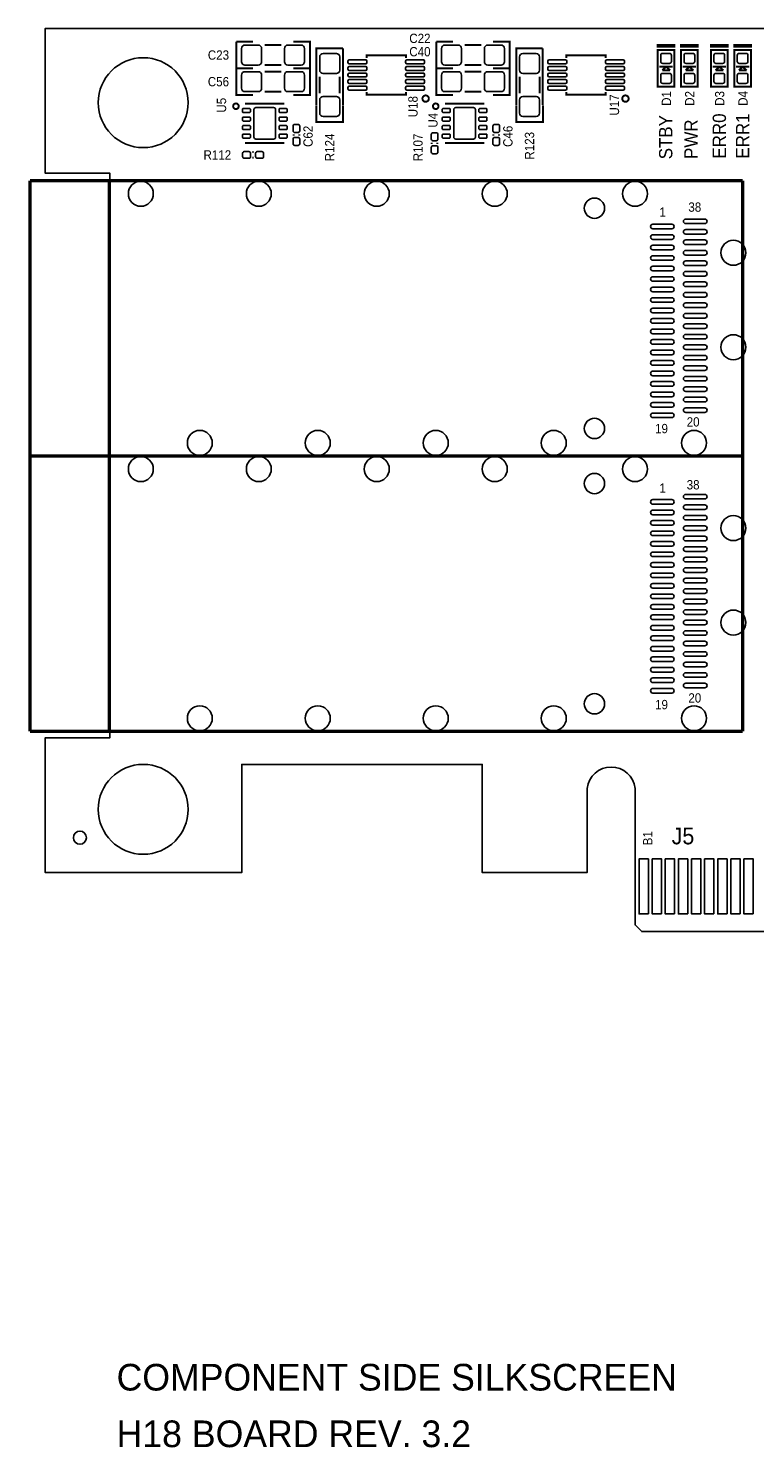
# Model space of a CAD drawing. Extents: x -0.34 to 5.98, y -1.92 to 2.35.
# Tile 1 of 5: x -0.34 to 1.84, y -1.92 to 2.35. Entities that reach past the tile are written whole.
import ezdxf
from ezdxf.enums import TextEntityAlignment as Align

# ---------------------------------------------------------------- set-up
doc = ezdxf.new("R2010")
doc.units = 0
for name, color, linetype in [('BOARD_NAME', 231, 'CONTINUOUS'), ('DESIGN_OUTLINE', 7, 'CONTINUOUS'), ('SILKSCREEN_TOP', 40, 'CONTINUOUS'), ('TOP', 103, 'CONTINUOUS')]:
    doc.layers.add(name, color=color, linetype=linetype)

msp = doc.modelspace()

# ---------------------------------------------------------------- linework, layer by layer
at = {"layer": 'DESIGN_OUTLINE'}
msp.add_lwpolyline([(1.898, -0.367), (1.497, -0.367), (1.477, -0.347), (1.477, 0.063, 0.891218), (1.333, 0.063), (1.333, -0.19), (1.018, -0.19), (1.018, 0.135), (0.296, 0.135), (0.296, -0.19), (-0.294, -0.19), (-0.294, 0.215), (-0.1, 0.215), (-0.1, 1.91), (-0.294, 1.91), (-0.294, 2.345), (5.895, 2.345)], format="xyb", dxfattribs=at)
at = {"layer": 'SILKSCREEN_TOP'}
for points, const_width in [([(0.33, 2.225), (0.28, 2.225), (0.28, 2.305)], 0.006), ([(0.28, 2.305), (0.33, 2.305)], 0.006), ([(0.45077, 2.30504), (0.50077, 2.30504), (0.50077, 2.22504), (0.45077, 2.22504)], 0.006), ([(0.93, 2.225), (0.88, 2.225), (0.88, 2.305)], 0.006), ([(0.88, 2.305), (0.93, 2.305)], 0.006), ([(1.05077, 2.30504), (1.10077, 2.30504), (1.10077, 2.22504), (1.05077, 2.22504)], 0.006), ([(0.365, 2.295), (0.415, 2.295)], 0.006), ([(0.52, 2.115), (0.52, 2.285), (0.6, 2.285)], 0.006), ([(0.6, 2.285), (0.6, 2.115)], 0.006), ([(0.67094, 2.25618), (0.67094, 2.26406), (0.78906, 2.26406), (0.78906, 2.25618)], 0.00591), ([(0.965, 2.295), (1.015, 2.295)], 0.006), ([(1.12, 2.115), (1.12, 2.285), (1.2, 2.285)], 0.006), ([(1.2, 2.285), (1.2, 2.115)], 0.006), ([(1.27094, 2.25618), (1.27094, 2.26406), (1.38906, 2.26406), (1.38906, 2.25618)], 0.00591), ([(1.545, 2.29), (1.545, 2.295), (1.595, 2.295), (1.595, 2.29), (1.545, 2.29)], 0.006), ([(1.545, 2.17), (1.545, 2.28), (1.595, 2.28), (1.595, 2.17), (1.545, 2.17)], 0.006), ([(1.615, 2.29), (1.615, 2.295), (1.665, 2.295), (1.665, 2.29), (1.615, 2.29)], 0.006), ([(1.615, 2.17), (1.615, 2.28), (1.665, 2.28), (1.665, 2.17), (1.615, 2.17)], 0.006), ([(1.705, 2.29), (1.705, 2.295), (1.755, 2.295), (1.755, 2.29), (1.705, 2.29)], 0.006), ([(1.705, 2.17), (1.705, 2.28), (1.755, 2.28), (1.755, 2.17), (1.705, 2.17)], 0.006), ([(1.775, 2.29), (1.775, 2.295), (1.825, 2.295), (1.825, 2.29), (1.775, 2.29)], 0.006), ([(1.775, 2.17), (1.775, 2.28), (1.825, 2.28), (1.825, 2.17), (1.775, 2.17)], 0.006), ([(0.33, 2.145), (0.28, 2.145), (0.28, 2.225)], 0.006), ([(0.28, 2.225), (0.33, 2.225)], 0.006), ([(0.365, 2.235), (0.415, 2.235)], 0.006), ([(0.365, 2.215), (0.415, 2.215)], 0.006), ([(0.45077, 2.22504), (0.50077, 2.22504), (0.50077, 2.14504), (0.45077, 2.14504)], 0.006), ([(0.93, 2.145), (0.88, 2.145), (0.88, 2.225)], 0.006), ([(0.88, 2.225), (0.93, 2.225)], 0.006), ([(0.965, 2.235), (1.015, 2.235)], 0.006), ([(0.965, 2.215), (1.015, 2.215)], 0.006), ([(1.05077, 2.22504), (1.10077, 2.22504), (1.10077, 2.14504), (1.05077, 2.14504)], 0.006), ([(1.59, 2.23), (1.55, 2.23)], 0.006), ([(1.57, 2.23), (1.559, 2.219)], 0.006), ([(1.559, 2.219), (1.571, 2.219)], 0.006), ([(1.57, 2.233), (1.57, 2.23)], 0.006), ([(1.582, 2.219), (1.57, 2.23)], 0.006), ([(1.57, 2.219), (1.57, 2.217)], 0.006), ([(1.571, 2.219), (1.582, 2.219)], 0.006), ([(1.66, 2.23), (1.62, 2.23)], 0.006), ([(1.64, 2.23), (1.629, 2.219)], 0.006), ([(1.629, 2.219), (1.641, 2.219)], 0.006), ([(1.64, 2.233), (1.64, 2.23)], 0.006), ([(1.652, 2.219), (1.64, 2.23)], 0.006), ([(1.64, 2.219), (1.64, 2.217)], 0.006), ([(1.641, 2.219), (1.652, 2.219)], 0.006), ([(1.75, 2.23), (1.71, 2.23)], 0.006), ([(1.73, 2.23), (1.719, 2.219)], 0.006), ([(1.719, 2.219), (1.731, 2.219)], 0.006), ([(1.73, 2.233), (1.73, 2.23)], 0.006), ([(1.742, 2.219), (1.73, 2.23)], 0.006), ([(1.73, 2.219), (1.73, 2.217)], 0.006), ([(1.731, 2.219), (1.742, 2.219)], 0.006), ([(1.82, 2.23), (1.78, 2.23)], 0.006), ([(1.8, 2.23), (1.789, 2.219)], 0.006), ([(1.789, 2.219), (1.801, 2.219)], 0.006), ([(1.8, 2.233), (1.8, 2.23)], 0.006), ([(1.812, 2.219), (1.8, 2.23)], 0.006), ([(1.8, 2.219), (1.8, 2.217)], 0.006), ([(1.801, 2.219), (1.812, 2.219)], 0.006), ([(0.53, 2.2), (0.53, 2.15)], 0.006), ([(0.59, 2.2), (0.59, 2.15)], 0.006), ([(1.13, 2.2), (1.13, 2.15)], 0.006), ([(1.19, 2.2), (1.19, 2.15)], 0.006), ([(0.365, 2.155), (0.415, 2.155)], 0.006), ([(0.67094, 2.15382), (0.67094, 2.14594), (0.78906, 2.14594), (0.78906, 2.15382)], 0.00591), ([(0.965, 2.155), (1.015, 2.155)], 0.006), ([(1.27094, 2.15382), (1.27094, 2.14594), (1.38906, 2.14594), (1.38906, 2.15382)], 0.00591), ([(0.42406, 2.11906), (0.30594, 2.11906)], 0.00591), ([(0.60004, 2.11423), (0.60004, 2.06423), (0.52004, 2.06423), (0.52004, 2.11423)], 0.006), ([(1.02406, 2.11906), (0.90594, 2.11906)], 0.00591), ([(1.20004, 2.11423), (1.20004, 2.06423), (1.12004, 2.06423), (1.12004, 2.11423)], 0.006), ([(0.42406, 2.00094), (0.30594, 2.00094)], 0.00591), ([(0.4515, 2.023), (0.4515, 2.027)], 0.006), ([(0.4685, 2.023), (0.4685, 2.027)], 0.006), ([(0.8665, 1.998), (0.8665, 2.002)], 0.006), ([(0.8835, 1.998), (0.8835, 2.002)], 0.006), ([(1.02406, 2.00094), (0.90594, 2.00094)], 0.00591), ([(1.0515, 2.023), (1.0515, 2.027)], 0.006), ([(1.0685, 2.023), (1.0685, 2.027)], 0.006), ([(0.332, 1.9735), (0.328, 1.9735)], 0.006), ([(0.332, 1.9565), (0.328, 1.9565)], 0.006), ([(-0.33988, 1.061), (-0.33988, 1.88778)], 0.01), ([(-0.33988, 1.88778), (1.79988, 1.88778)], 0.01), ([(-0.10169, 1.061), (-0.10169, 1.88778)], 0.01), ([(1.79988, 1.88778), (1.79988, 1.061)], 0.01), ([(-0.33988, 0.23423), (-0.33988, 1.06101)], 0.01), ([(-0.33988, 1.06101), (1.79988, 1.06101)], 0.01), ([(1.79988, 1.061), (-0.33988, 1.061)], 0.01), ([(-0.10169, 0.23423), (-0.10169, 1.06101)], 0.01), ([(1.79988, 1.06101), (1.79988, 0.23423)], 0.01), ([(1.79988, 0.23423), (-0.33988, 0.23423)], 0.01)]:
    msp.add_lwpolyline(points, dxfattribs=dict(at, const_width=const_width))
at = {"layer": 'SILKSCREEN_TOP', "const_width": 0.00591}
for points in [[(0.85767, 2.13413, 0.999979), (0.83855, 2.13414, 1.000021), (0.85767, 2.13413)], [(1.45767, 2.13413, 0.999979), (1.43855, 2.13414, 1.000021), (1.45767, 2.13413)], [(0.28675, 2.11118, 1.000188), (0.27002, 2.11118, 0.999812), (0.28675, 2.11118)], [(0.88675, 2.11118, 1.000188), (0.87002, 2.11118, 0.999812), (0.88675, 2.11118)]]:
    msp.add_lwpolyline(points, format="xyb", dxfattribs=at)
at = {"layer": 'TOP'}
for points in [[(0.3055, 2.235), (0.3455, 2.235, 0.414214), (0.3555, 2.245), (0.3555, 2.285, 0.414214), (0.3455, 2.295), (0.3055, 2.295, 0.414214), (0.2955, 2.285), (0.2955, 2.245, 0.414214)], [(0.4345, 2.235), (0.4745, 2.235, 0.414214), (0.4845, 2.245), (0.4845, 2.285, 0.414214), (0.4745, 2.295), (0.4345, 2.295, 0.414214), (0.4245, 2.285), (0.4245, 2.245, 0.414214)], [(0.53, 2.2595), (0.53, 2.2195, 0.414214), (0.54, 2.2095), (0.58, 2.2095, 0.414214), (0.59, 2.2195), (0.59, 2.2595, 0.414214), (0.58, 2.2695), (0.54, 2.2695, 0.414214)], [(0.9055, 2.235), (0.9455, 2.235, 0.414214), (0.9555, 2.245), (0.9555, 2.285, 0.414214), (0.9455, 2.295), (0.9055, 2.295, 0.414214), (0.8955, 2.285), (0.8955, 2.245, 0.414214)], [(1.0345, 2.235), (1.0745, 2.235, 0.414214), (1.0845, 2.245), (1.0845, 2.285, 0.414214), (1.0745, 2.295), (1.0345, 2.295, 0.414214), (1.0245, 2.285), (1.0245, 2.245, 0.414214)], [(1.13, 2.2595), (1.13, 2.2195, 0.414214), (1.14, 2.2095), (1.18, 2.2095, 0.414214), (1.19, 2.2195), (1.19, 2.2595, 0.414214), (1.18, 2.2695), (1.14, 2.2695, 0.414214)], [(1.586, 2.246), (1.586, 2.264, 0.414214), (1.58, 2.27), (1.56, 2.27, 0.414214), (1.554, 2.264), (1.554, 2.246, 0.414214), (1.56, 2.24), (1.58, 2.24, 0.414214)], [(1.656, 2.246), (1.656, 2.264, 0.414214), (1.65, 2.27), (1.63, 2.27, 0.414214), (1.624, 2.264), (1.624, 2.246, 0.414214), (1.63, 2.24), (1.65, 2.24, 0.414214)], [(1.746, 2.246), (1.746, 2.264, 0.414214), (1.74, 2.27), (1.72, 2.27, 0.414214), (1.714, 2.264), (1.714, 2.246, 0.414214), (1.72, 2.24), (1.74, 2.24, 0.414214)], [(1.816, 2.246), (1.816, 2.264, 0.414214), (1.81, 2.27), (1.79, 2.27, 0.414214), (1.784, 2.264), (1.784, 2.246, 0.414214), (1.79, 2.24), (1.81, 2.24, 0.414214)], [(0.67193, 2.2424), (0.67193, 2.24634, 0.413857), (0.668, 2.25028), (0.61878, 2.25028, 0.413857), (0.61485, 2.24634), (0.61485, 2.2424, 0.413857), (0.61878, 2.23846), (0.668, 2.23846, 0.413857)], [(0.67193, 2.22272), (0.67193, 2.22666, 0.413857), (0.668, 2.2306), (0.61878, 2.2306, 0.413857), (0.61485, 2.22666), (0.61485, 2.22272, 0.413857), (0.61878, 2.21878), (0.668, 2.21878, 0.413857)], [(0.84515, 2.2424), (0.84515, 2.24634, 0.413857), (0.84122, 2.25028), (0.792, 2.25028, 0.413857), (0.78807, 2.24634), (0.78807, 2.2424, 0.413857), (0.792, 2.23846), (0.84122, 2.23846, 0.413857)], [(0.84515, 2.22272), (0.84515, 2.22666, 0.413857), (0.84122, 2.2306), (0.792, 2.2306, 0.413857), (0.78807, 2.22666), (0.78807, 2.22272, 0.413857), (0.792, 2.21878), (0.84122, 2.21878, 0.413857)], [(1.27193, 2.2424), (1.27193, 2.24634, 0.413857), (1.268, 2.25028), (1.21878, 2.25028, 0.413857), (1.21485, 2.24634), (1.21485, 2.2424, 0.413857), (1.21878, 2.23846), (1.268, 2.23846, 0.413857)], [(1.27193, 2.22272), (1.27193, 2.22666, 0.413857), (1.268, 2.2306), (1.21878, 2.2306, 0.413857), (1.21485, 2.22666), (1.21485, 2.22272, 0.413857), (1.21878, 2.21878), (1.268, 2.21878, 0.413857)], [(1.44515, 2.2424), (1.44515, 2.24634, 0.413857), (1.44122, 2.25028), (1.392, 2.25028, 0.413857), (1.38807, 2.24634), (1.38807, 2.2424, 0.413857), (1.392, 2.23846), (1.44122, 2.23846, 0.413857)], [(1.44515, 2.22272), (1.44515, 2.22666, 0.413857), (1.44122, 2.2306), (1.392, 2.2306, 0.413857), (1.38807, 2.22666), (1.38807, 2.22272, 0.413857), (1.392, 2.21878), (1.44122, 2.21878, 0.413857)], [(0.3055, 2.155), (0.3455, 2.155, 0.414214), (0.3555, 2.165), (0.3555, 2.205, 0.414214), (0.3455, 2.215), (0.3055, 2.215, 0.414214), (0.2955, 2.205), (0.2955, 2.165, 0.414214)], [(0.4345, 2.155), (0.4745, 2.155, 0.414214), (0.4845, 2.165), (0.4845, 2.205, 0.414214), (0.4745, 2.215), (0.4345, 2.215, 0.414214), (0.4245, 2.205), (0.4245, 2.165, 0.414214)], [(0.67193, 2.20303), (0.67193, 2.20697, 0.413857), (0.668, 2.21091), (0.61878, 2.21091, 0.413857), (0.61485, 2.20697), (0.61485, 2.20303, 0.413857), (0.61878, 2.19909), (0.668, 2.19909, 0.413857)], [(0.67193, 2.18334), (0.67193, 2.18728, 0.413857), (0.668, 2.19122), (0.61878, 2.19122, 0.413857), (0.61485, 2.18728), (0.61485, 2.18334, 0.413857), (0.61878, 2.1794), (0.668, 2.1794, 0.413857)], [(0.84515, 2.20303), (0.84515, 2.20697, 0.413857), (0.84122, 2.21091), (0.792, 2.21091, 0.413857), (0.78807, 2.20697), (0.78807, 2.20303, 0.413857), (0.792, 2.19909), (0.84122, 2.19909, 0.413857)], [(0.84515, 2.18334), (0.84515, 2.18728, 0.413857), (0.84122, 2.19122), (0.792, 2.19122, 0.413857), (0.78807, 2.18728), (0.78807, 2.18334, 0.413857), (0.792, 2.1794), (0.84122, 2.1794, 0.413857)], [(0.9055, 2.155), (0.9455, 2.155, 0.414214), (0.9555, 2.165), (0.9555, 2.205, 0.414214), (0.9455, 2.215), (0.9055, 2.215, 0.414214), (0.8955, 2.205), (0.8955, 2.165, 0.414214)], [(1.0345, 2.155), (1.0745, 2.155, 0.414214), (1.0845, 2.165), (1.0845, 2.205, 0.414214), (1.0745, 2.215), (1.0345, 2.215, 0.414214), (1.0245, 2.205), (1.0245, 2.165, 0.414214)], [(1.27193, 2.20303), (1.27193, 2.20697, 0.413857), (1.268, 2.21091), (1.21878, 2.21091, 0.413857), (1.21485, 2.20697), (1.21485, 2.20303, 0.413857), (1.21878, 2.19909), (1.268, 2.19909, 0.413857)], [(1.27193, 2.18334), (1.27193, 2.18728, 0.413857), (1.268, 2.19122), (1.21878, 2.19122, 0.413857), (1.21485, 2.18728), (1.21485, 2.18334, 0.413857), (1.21878, 2.1794), (1.268, 2.1794, 0.413857)], [(1.44515, 2.20303), (1.44515, 2.20697, 0.413857), (1.44122, 2.21091), (1.392, 2.21091, 0.413857), (1.38807, 2.20697), (1.38807, 2.20303, 0.413857), (1.392, 2.19909), (1.44122, 2.19909, 0.413857)], [(1.44515, 2.18334), (1.44515, 2.18728, 0.413857), (1.44122, 2.19122), (1.392, 2.19122, 0.413857), (1.38807, 2.18728), (1.38807, 2.18334, 0.413857), (1.392, 2.1794), (1.44122, 2.1794, 0.413857)], [(1.586, 2.186), (1.586, 2.204, 0.414214), (1.58, 2.21), (1.56, 2.21, 0.414214), (1.554, 2.204), (1.554, 2.186, 0.414214), (1.56, 2.18), (1.58, 2.18, 0.414214)], [(1.656, 2.186), (1.656, 2.204, 0.414214), (1.65, 2.21), (1.63, 2.21, 0.414214), (1.624, 2.204), (1.624, 2.186, 0.414214), (1.63, 2.18), (1.65, 2.18, 0.414214)], [(1.746, 2.186), (1.746, 2.204, 0.414214), (1.74, 2.21), (1.72, 2.21, 0.414214), (1.714, 2.204), (1.714, 2.186, 0.414214), (1.72, 2.18), (1.74, 2.18, 0.414214)], [(1.816, 2.186), (1.816, 2.204, 0.414214), (1.81, 2.21), (1.79, 2.21, 0.414214), (1.784, 2.204), (1.784, 2.186, 0.414214), (1.79, 2.18), (1.81, 2.18, 0.414214)], [(0.53, 2.1305), (0.53, 2.0905, 0.414214), (0.54, 2.0805), (0.58, 2.0805, 0.414214), (0.59, 2.0905), (0.59, 2.1305, 0.414214), (0.58, 2.1405), (0.54, 2.1405, 0.414214)], [(0.67193, 2.16366), (0.67193, 2.1676, 0.413857), (0.668, 2.17154), (0.61878, 2.17154, 0.413857), (0.61485, 2.1676), (0.61485, 2.16366, 0.413857), (0.61878, 2.15972), (0.668, 2.15972, 0.413857)], [(0.84515, 2.16366), (0.84515, 2.1676, 0.413857), (0.84122, 2.17154), (0.792, 2.17154, 0.413857), (0.78807, 2.1676), (0.78807, 2.16366, 0.413857), (0.792, 2.15972), (0.84122, 2.15972, 0.413857)], [(1.13, 2.1305), (1.13, 2.0905, 0.414214), (1.14, 2.0805), (1.18, 2.0805, 0.414214), (1.19, 2.0905), (1.19, 2.1305, 0.414214), (1.18, 2.1405), (1.14, 2.1405, 0.414214)], [(1.27193, 2.16366), (1.27193, 2.1676, 0.413857), (1.268, 2.17154), (1.21878, 2.17154, 0.413857), (1.21485, 2.1676), (1.21485, 2.16366, 0.413857), (1.21878, 2.15972), (1.268, 2.15972, 0.413857)], [(1.44515, 2.16366), (1.44515, 2.1676, 0.413857), (1.44122, 2.17154), (1.392, 2.17154, 0.413857), (1.38807, 2.1676), (1.38807, 2.16366, 0.413857), (1.392, 2.15972), (1.44122, 2.15972, 0.413857)], [(0.29807, 2.10233), (0.29807, 2.09445, 0.414315), (0.30004, 2.09248), (0.31972, 2.09248, 0.414315), (0.32169, 2.09445), (0.32169, 2.10233, 0.414315), (0.31972, 2.1043), (0.30004, 2.1043, 0.414315)], [(0.33252, 2.10134), (0.33252, 2.01866, 0.414309), (0.33843, 2.01276), (0.39157, 2.01276, 0.414309), (0.39748, 2.01866), (0.39748, 2.10134, 0.414309), (0.39157, 2.10724), (0.33843, 2.10724, 0.414309)], [(0.40831, 2.10233), (0.40831, 2.09445, 0.414315), (0.41028, 2.09248), (0.42996, 2.09248, 0.414315), (0.43193, 2.09445), (0.43193, 2.10233, 0.414315), (0.42996, 2.1043), (0.41028, 2.1043, 0.414315)], [(0.89807, 2.10233), (0.89807, 2.09445, 0.414315), (0.90004, 2.09248), (0.91972, 2.09248, 0.414315), (0.92169, 2.09445), (0.92169, 2.10233, 0.414315), (0.91972, 2.1043), (0.90004, 2.1043, 0.414315)], [(0.93252, 2.10134), (0.93252, 2.01866, 0.414309), (0.93843, 2.01276), (0.99157, 2.01276, 0.414309), (0.99748, 2.01866), (0.99748, 2.10134, 0.414309), (0.99157, 2.10724), (0.93843, 2.10724, 0.414309)], [(1.00831, 2.10233), (1.00831, 2.09445, 0.414315), (1.01028, 2.09248), (1.02996, 2.09248, 0.414315), (1.03193, 2.09445), (1.03193, 2.10233, 0.414315), (1.02996, 2.1043), (1.01028, 2.1043, 0.414315)], [(0.29807, 2.07674), (0.29807, 2.06886, 0.414315), (0.30004, 2.06689), (0.31972, 2.06689, 0.414315), (0.32169, 2.06886), (0.32169, 2.07674, 0.414315), (0.31972, 2.07871), (0.30004, 2.07871, 0.414315)], [(0.29807, 2.05114), (0.29807, 2.04326, 0.414315), (0.30004, 2.04129), (0.31972, 2.04129, 0.414315), (0.32169, 2.04326), (0.32169, 2.05114, 0.414315), (0.31972, 2.05311), (0.30004, 2.05311, 0.414315)], [(0.40831, 2.07674), (0.40831, 2.06886, 0.414315), (0.41028, 2.06689), (0.42996, 2.06689, 0.414315), (0.43193, 2.06886), (0.43193, 2.07674, 0.414315), (0.42996, 2.07871), (0.41028, 2.07871, 0.414315)], [(0.40831, 2.05114), (0.40831, 2.04326, 0.414315), (0.41028, 2.04129), (0.42996, 2.04129, 0.414315), (0.43193, 2.04326), (0.43193, 2.05114, 0.414315), (0.42996, 2.05311), (0.41028, 2.05311, 0.414315)], [(0.47, 2.0375), (0.47, 2.0515, 0.414214), (0.465, 2.0565), (0.455, 2.0565, 0.414214), (0.45, 2.0515), (0.45, 2.0375, 0.414214), (0.455, 2.0325), (0.465, 2.0325, 0.414214)], [(0.89807, 2.07674), (0.89807, 2.06886, 0.414315), (0.90004, 2.06689), (0.91972, 2.06689, 0.414315), (0.92169, 2.06886), (0.92169, 2.07674, 0.414315), (0.91972, 2.07871), (0.90004, 2.07871, 0.414315)], [(0.89807, 2.05114), (0.89807, 2.04326, 0.414315), (0.90004, 2.04129), (0.91972, 2.04129, 0.414315), (0.92169, 2.04326), (0.92169, 2.05114, 0.414315), (0.91972, 2.05311), (0.90004, 2.05311, 0.414315)], [(1.00831, 2.07674), (1.00831, 2.06886, 0.414315), (1.01028, 2.06689), (1.02996, 2.06689, 0.414315), (1.03193, 2.06886), (1.03193, 2.07674, 0.414315), (1.02996, 2.07871), (1.01028, 2.07871, 0.414315)], [(1.00831, 2.05114), (1.00831, 2.04326, 0.414315), (1.01028, 2.04129), (1.02996, 2.04129, 0.414315), (1.03193, 2.04326), (1.03193, 2.05114, 0.414315), (1.02996, 2.05311), (1.01028, 2.05311, 0.414315)], [(1.07, 2.0375), (1.07, 2.0515, 0.414214), (1.065, 2.0565), (1.055, 2.0565, 0.414214), (1.05, 2.0515), (1.05, 2.0375, 0.414214), (1.055, 2.0325), (1.065, 2.0325, 0.414214)], [(0.29807, 2.02555), (0.29807, 2.01767, 0.414315), (0.30004, 2.0157), (0.31972, 2.0157, 0.414315), (0.32169, 2.01767), (0.32169, 2.02555, 0.414315), (0.31972, 2.02752), (0.30004, 2.02752, 0.414315)], [(0.40831, 2.02555), (0.40831, 2.01767, 0.414315), (0.41028, 2.0157), (0.42996, 2.0157, 0.414315), (0.43193, 2.01767), (0.43193, 2.02555, 0.414315), (0.42996, 2.02752), (0.41028, 2.02752, 0.414315)], [(0.47, 1.9985), (0.47, 2.0125, 0.414214), (0.465, 2.0175), (0.455, 2.0175, 0.414214), (0.45, 2.0125), (0.45, 1.9985, 0.414214), (0.455, 1.9935), (0.465, 1.9935, 0.414214)], [(0.885, 2.0125), (0.885, 2.0265, 0.414214), (0.88, 2.0315), (0.87, 2.0315, 0.414214), (0.865, 2.0265), (0.865, 2.0125, 0.414214), (0.87, 2.0075), (0.88, 2.0075, 0.414214)], [(0.89807, 2.02555), (0.89807, 2.01767, 0.414315), (0.90004, 2.0157), (0.91972, 2.0157, 0.414315), (0.92169, 2.01767), (0.92169, 2.02555, 0.414315), (0.91972, 2.02752), (0.90004, 2.02752, 0.414315)], [(1.00831, 2.02555), (1.00831, 2.01767, 0.414315), (1.01028, 2.0157), (1.02996, 2.0157, 0.414315), (1.03193, 2.01767), (1.03193, 2.02555, 0.414315), (1.02996, 2.02752), (1.01028, 2.02752, 0.414315)], [(1.07, 1.9985), (1.07, 2.0125, 0.414214), (1.065, 2.0175), (1.055, 2.0175, 0.414214), (1.05, 2.0125), (1.05, 1.9985, 0.414214), (1.055, 1.9935), (1.065, 1.9935, 0.414214)], [(0.3175, 1.975), (0.3035, 1.975, 0.414214), (0.2985, 1.97), (0.2985, 1.96, 0.414214), (0.3035, 1.955), (0.3175, 1.955, 0.414214), (0.3225, 1.96), (0.3225, 1.97, 0.414214)], [(0.3565, 1.975), (0.3425, 1.975, 0.414214), (0.3375, 1.97), (0.3375, 1.96, 0.414214), (0.3425, 1.955), (0.3565, 1.955, 0.414214), (0.3615, 1.96), (0.3615, 1.97, 0.414214)], [(0.885, 1.9735), (0.885, 1.9875, 0.414214), (0.88, 1.9925), (0.87, 1.9925, 0.414214), (0.865, 1.9875), (0.865, 1.9735, 0.414214), (0.87, 1.9685), (0.88, 1.9685, 0.414214)], [(1.587485, 1.74309), (1.530395, 1.74309, -1), (1.530395, 1.75687), (1.587485, 1.75687, -1)], [(1.686305, 1.75884), (1.629215, 1.75884, -1), (1.629215, 1.77262), (1.686305, 1.77262, -1)], [(1.587485, 1.71159), (1.530395, 1.71159, -1), (1.530395, 1.72537), (1.587485, 1.72537, -1)], [(1.686305, 1.72734), (1.629215, 1.72734, -1), (1.629215, 1.74112), (1.686305, 1.74112, -1)], [(1.686305, 1.69585), (1.629215, 1.69585, -1), (1.629215, 1.70963), (1.686305, 1.70963, -1)], [(1.587485, 1.6801), (1.530395, 1.6801, -1), (1.530395, 1.69388), (1.587485, 1.69388, -1)], [(1.587485, 1.6486), (1.530395, 1.6486, -1), (1.530395, 1.66238), (1.587485, 1.66238, -1)], [(1.686305, 1.66435), (1.629215, 1.66435, -1), (1.629215, 1.67813), (1.686305, 1.67813, -1)], [(1.587485, 1.61711), (1.530395, 1.61711, -1), (1.530395, 1.63089), (1.587485, 1.63089, -1)], [(1.686305, 1.63285), (1.629215, 1.63285, -1), (1.629215, 1.64663), (1.686305, 1.64663, -1)], [(1.587485, 1.58561), (1.530395, 1.58561, -1), (1.530395, 1.59939), (1.587485, 1.59939, -1)], [(1.686305, 1.60136), (1.629215, 1.60136, -1), (1.629215, 1.61514), (1.686305, 1.61514, -1)], [(1.686305, 1.56986), (1.629215, 1.56986, -1), (1.629215, 1.58364), (1.686305, 1.58364, -1)], [(1.587485, 1.55411), (1.530395, 1.55411, -1), (1.530395, 1.56789), (1.587485, 1.56789, -1)], [(1.587485, 1.52262), (1.530395, 1.52262, -1), (1.530395, 1.5364), (1.587485, 1.5364, -1)], [(1.686305, 1.53837), (1.629215, 1.53837, -1), (1.629215, 1.55215), (1.686305, 1.55215, -1)], [(1.587485, 1.49112), (1.530395, 1.49112, -1), (1.530395, 1.5049), (1.587485, 1.5049, -1)], [(1.686305, 1.50687), (1.629215, 1.50687, -1), (1.629215, 1.52065), (1.686305, 1.52065, -1)], [(1.587485, 1.45963), (1.530395, 1.45963, -1), (1.530395, 1.47341), (1.587485, 1.47341, -1)], [(1.686305, 1.47537), (1.629215, 1.47537, -1), (1.629215, 1.48915), (1.686305, 1.48915, -1)], [(1.686305, 1.44388), (1.629215, 1.44388, -1), (1.629215, 1.45766), (1.686305, 1.45766, -1)], [(1.587485, 1.42813), (1.530395, 1.42813, -1), (1.530395, 1.44191), (1.587485, 1.44191, -1)], [(1.587485, 1.39663), (1.530395, 1.39663, -1), (1.530395, 1.41041), (1.587485, 1.41041, -1)], [(1.686305, 1.41238), (1.629215, 1.41238, -1), (1.629215, 1.42616), (1.686305, 1.42616, -1)], [(1.587485, 1.36514), (1.530395, 1.36514, -1), (1.530395, 1.37892), (1.587485, 1.37892, -1)], [(1.686305, 1.38089), (1.629215, 1.38089, -1), (1.629215, 1.39467), (1.686305, 1.39467, -1)], [(1.587485, 1.33364), (1.530395, 1.33364, -1), (1.530395, 1.34742), (1.587485, 1.34742, -1)], [(1.686305, 1.34939), (1.629215, 1.34939, -1), (1.629215, 1.36317), (1.686305, 1.36317, -1)], [(1.686305, 1.31789), (1.629215, 1.31789, -1), (1.629215, 1.33167), (1.686305, 1.33167, -1)], [(1.587485, 1.30215), (1.530395, 1.30215, -1), (1.530395, 1.31593), (1.587485, 1.31593, -1)], [(1.587485, 1.27065), (1.530395, 1.27065, -1), (1.530395, 1.28443), (1.587485, 1.28443, -1)], [(1.686305, 1.2864), (1.629215, 1.2864, -1), (1.629215, 1.30018), (1.686305, 1.30018, -1)], [(1.587485, 1.23915), (1.530395, 1.23915, -1), (1.530395, 1.25293), (1.587485, 1.25293, -1)], [(1.686305, 1.2549), (1.629215, 1.2549, -1), (1.629215, 1.26868), (1.686305, 1.26868, -1)], [(1.686305, 1.22341), (1.629215, 1.22341, -1), (1.629215, 1.23719), (1.686305, 1.23719, -1)], [(1.587485, 1.20766), (1.530395, 1.20766, -1), (1.530395, 1.22144), (1.587485, 1.22144, -1)], [(1.686305, 1.19191), (1.629215, 1.19191, -1), (1.629215, 1.20569), (1.686305, 1.20569, -1)], [(1.587485, 1.17616), (1.530395, 1.17616, -1), (1.530395, 1.18994), (1.587485, 1.18994, -1)], [(1.686305, 0.93207), (1.629215, 0.93207, -1), (1.629215, 0.94585), (1.686305, 0.94585, -1)], [(1.587485, 0.91632), (1.530395, 0.91632, -1), (1.530395, 0.9301), (1.587485, 0.9301, -1)], [(1.587485, 0.88482), (1.530395, 0.88482, -1), (1.530395, 0.8986), (1.587485, 0.8986, -1)], [(1.686305, 0.90057), (1.629215, 0.90057, -1), (1.629215, 0.91435), (1.686305, 0.91435, -1)], [(1.587485, 0.85333), (1.530395, 0.85333, -1), (1.530395, 0.86711), (1.587485, 0.86711, -1)], [(1.686305, 0.86908), (1.629215, 0.86908, -1), (1.629215, 0.88286), (1.686305, 0.88286, -1)], [(1.587485, 0.82183), (1.530395, 0.82183, -1), (1.530395, 0.83561), (1.587485, 0.83561, -1)], [(1.686305, 0.83758), (1.629215, 0.83758, -1), (1.629215, 0.85136), (1.686305, 0.85136, -1)], [(1.686305, 0.80608), (1.629215, 0.80608, -1), (1.629215, 0.81986), (1.686305, 0.81986, -1)], [(1.587485, 0.79034), (1.530395, 0.79034, -1), (1.530395, 0.80412), (1.587485, 0.80412, -1)], [(1.587485, 0.75884), (1.530395, 0.75884, -1), (1.530395, 0.77262), (1.587485, 0.77262, -1)], [(1.686305, 0.77459), (1.629215, 0.77459, -1), (1.629215, 0.78837), (1.686305, 0.78837, -1)], [(1.587485, 0.72734), (1.530395, 0.72734, -1), (1.530395, 0.74112), (1.587485, 0.74112, -1)], [(1.686305, 0.74309), (1.629215, 0.74309, -1), (1.629215, 0.75687), (1.686305, 0.75687, -1)], [(1.686305, 0.7116), (1.629215, 0.7116, -1), (1.629215, 0.72538), (1.686305, 0.72538, -1)], [(1.587485, 0.69585), (1.530395, 0.69585, -1), (1.530395, 0.70963), (1.587485, 0.70963, -1)], [(1.686305, 0.6801), (1.629215, 0.6801, -1), (1.629215, 0.69388), (1.686305, 0.69388, -1)], [(1.587485, 0.66435), (1.530395, 0.66435, -1), (1.530395, 0.67813), (1.587485, 0.67813, -1)], [(1.587485, 0.63286), (1.530395, 0.63286, -1), (1.530395, 0.64664), (1.587485, 0.64664, -1)], [(1.686305, 0.6486), (1.629215, 0.6486, -1), (1.629215, 0.66238), (1.686305, 0.66238, -1)], [(1.587485, 0.60136), (1.530395, 0.60136, -1), (1.530395, 0.61514), (1.587485, 0.61514, -1)], [(1.686305, 0.61711), (1.629215, 0.61711, -1), (1.629215, 0.63089), (1.686305, 0.63089, -1)], [(1.686305, 0.58561), (1.629215, 0.58561, -1), (1.629215, 0.59939), (1.686305, 0.59939, -1)], [(1.587485, 0.56986), (1.530395, 0.56986, -1), (1.530395, 0.58364), (1.587485, 0.58364, -1)], [(1.686305, 0.55412), (1.629215, 0.55412, -1), (1.629215, 0.5679), (1.686305, 0.5679, -1)], [(1.587485, 0.53837), (1.530395, 0.53837, -1), (1.530395, 0.55215), (1.587485, 0.55215, -1)], [(1.587485, 0.50687), (1.530395, 0.50687, -1), (1.530395, 0.52065), (1.587485, 0.52065, -1)], [(1.686305, 0.52262), (1.629215, 0.52262, -1), (1.629215, 0.5364), (1.686305, 0.5364, -1)], [(1.587485, 0.47538), (1.530395, 0.47538, -1), (1.530395, 0.48916), (1.587485, 0.48916, -1)], [(1.686305, 0.49112), (1.629215, 0.49112, -1), (1.629215, 0.5049), (1.686305, 0.5049, -1)], [(1.686305, 0.45963), (1.629215, 0.45963, -1), (1.629215, 0.47341), (1.686305, 0.47341, -1)], [(1.587485, 0.44388), (1.530395, 0.44388, -1), (1.530395, 0.45766), (1.587485, 0.45766, -1)], [(1.587485, 0.41238), (1.530395, 0.41238, -1), (1.530395, 0.42616), (1.587485, 0.42616, -1)], [(1.686305, 0.42813), (1.629215, 0.42813, -1), (1.629215, 0.44191), (1.686305, 0.44191, -1)], [(1.587485, 0.38089), (1.530395, 0.38089, -1), (1.530395, 0.39467), (1.587485, 0.39467, -1)], [(1.686305, 0.39664), (1.629215, 0.39664, -1), (1.629215, 0.41042), (1.686305, 0.41042, -1)], [(1.587485, 0.34939), (1.530395, 0.34939, -1), (1.530395, 0.36317), (1.587485, 0.36317, -1)], [(1.686305, 0.36514), (1.629215, 0.36514, -1), (1.629215, 0.37892), (1.686305, 0.37892, -1)]]:
    msp.add_lwpolyline(points, format="xyb", close=True, dxfattribs=at)
for points in [[(1.51702, -0.31392), (1.51702, -0.14892), (1.48902, -0.14892), (1.48902, -0.31392)], [(1.55639, -0.31392), (1.55639, -0.14892), (1.52839, -0.14892), (1.52839, -0.31392)], [(1.59576, -0.31392), (1.59576, -0.14892), (1.56776, -0.14892), (1.56776, -0.31392)], [(1.63513, -0.31392), (1.63513, -0.14892), (1.60713, -0.14892), (1.60713, -0.31392)], [(1.6745, -0.31392), (1.6745, -0.14892), (1.6465, -0.14892), (1.6465, -0.31392)], [(1.71387, -0.31392), (1.71387, -0.14892), (1.68587, -0.14892), (1.68587, -0.31392)], [(1.75324, -0.31392), (1.75324, -0.14892), (1.72524, -0.14892), (1.72524, -0.31392)], [(1.79261, -0.31392), (1.79261, -0.14892), (1.76461, -0.14892), (1.76461, -0.31392)], [(1.83198, -0.31392), (1.83198, -0.14892), (1.80398, -0.14892), (1.80398, -0.31392)]]:
    msp.add_lwpolyline(points, close=True, dxfattribs=at)
for centre, radius in [((0, 2.122), 0.135), ((-0.0072, 1.84841), 0.0375), ((0.34713, 1.84841), 0.0375), ((0.70146, 1.84841), 0.0375), ((1.05579, 1.84841), 0.0375), ((1.47705, 1.84841), 0.0375), ((1.355, 1.8051), 0.03051), ((1.77232, 1.67124), 0.0375), ((1.77232, 1.38778), 0.0375), ((1.355, 1.14368), 0.03051), ((0.16996, 1.10037), 0.0375), ((0.52429, 1.10037), 0.0375), ((0.87862, 1.10037), 0.0375), ((1.23295, 1.10037), 0.0375), ((1.65421, 1.10037), 0.0375), ((-0.0072, 1.02164), 0.0375), ((0.34713, 1.02164), 0.0375), ((0.70146, 1.02164), 0.0375), ((1.05579, 1.02164), 0.0375), ((1.47705, 1.02164), 0.0375), ((1.355, 0.97833), 0.03051), ((1.77232, 0.84447), 0.0375), ((1.77232, 0.56101), 0.0375), ((1.355, 0.31691), 0.03051), ((0.16996, 0.2736), 0.0375), ((0.52429, 0.2736), 0.0375), ((0.87862, 0.2736), 0.0375), ((1.23295, 0.2736), 0.0375), ((1.65421, 0.2736), 0.0375), ((0, 0), 0.135), ((-0.19, -0.085), 0.019685)]:
    msp.add_circle(centre, radius, dxfattribs=at)

# ---------------------------------------------------------------- texts
at = {"layer": 'BOARD_NAME'}
msp.add_text('H18 BOARD REV. 3.2', height=0.08, dxfattribs=at).set_placement((-0.08, -1.915))
at = {"layer": 'SILKSCREEN_TOP'}
for s, height, width, p in [('C22', 0.028, 0.928571, (0.799, 2.301)), ('C23', 0.028, 0.928571, (0.194, 2.251)), ('C40', 0.028, 0.928571, (0.799, 2.261)), ('C56', 0.028, 0.928571, (0.194, 2.171)), ('R112', 0.028, 0.928571, (0.181, 1.951)), ('1', 0.028, 0.928571, (1.55, 1.77939)), ('38', 0.028, 0.928571, (1.637, 1.79439)), ('19', 0.028, 0.928571, (1.537, 1.12939)), ('20', 0.028, 0.928571, (1.632, 1.14939)), ('38', 0.028, 0.928571, (1.632, 0.96062)), ('1', 0.028, 0.928571, (1.55, 0.95062)), ('20', 0.028, 0.928571, (1.637, 0.32062)), ('19', 0.028, 0.928571, (1.537, 0.30062)), ('J5', 0.05, 0.96, (1.587, -0.105))]:
    msp.add_text(s, height=height, dxfattribs=dict(at, width=width)).set_placement(p)
for s, height, width, p in [('U5', 0.028, 0.928571, (0.249, 2.092)), ('D1', 0.028, 0.928571, (1.585, 2.1125)), ('D2', 0.028, 0.928571, (1.655, 2.1125)), ('D3', 0.028, 0.928571, (1.745, 2.1125)), ('D4', 0.028, 0.928571, (1.815, 2.1125)), ('U4', 0.028, 0.928571, (0.884, 2.047)), ('C62', 0.028, 0.928571, (0.509, 1.989)), ('C46', 0.028, 0.928571, (1.109, 1.989)), ('STBY', 0.04, 0.95, (1.589, 1.952)), ('PWR', 0.04, 0.95, (1.665, 1.953)), ('ERR0', 0.04, 0.95, (1.75, 1.954)), ('ERR1', 0.04, 0.95, (1.82, 1.954)), ('R124', 0.028, 0.928571, (0.574, 1.946)), ('R107', 0.028, 0.928571, (0.839, 1.946)), ('R123', 0.028, 0.928571, (1.174, 1.951)), ('B1', 0.028, 0.928571, (1.529, -0.108))]:
    msp.add_text(s, height=height, rotation=90, dxfattribs=dict(at, width=width)).set_placement(p)
at = {"layer": 'SILKSCREEN_TOP', "width": 0.928571}
for s, p in [('U18', (0.824, 2.11)), ('U17', (1.429, 2.115))]:
    msp.add_text(s, height=0.028, rotation=90, dxfattribs=at).set_placement(p, align=Align.CENTER)
at = {"layer": 'SILKSCREEN_TOP'}
msp.add_text('COMPONENT SIDE SILKSCREEN', height=0.08, dxfattribs=at).set_placement((-0.08, -1.745))

doc.saveas('drawing.dxf')
